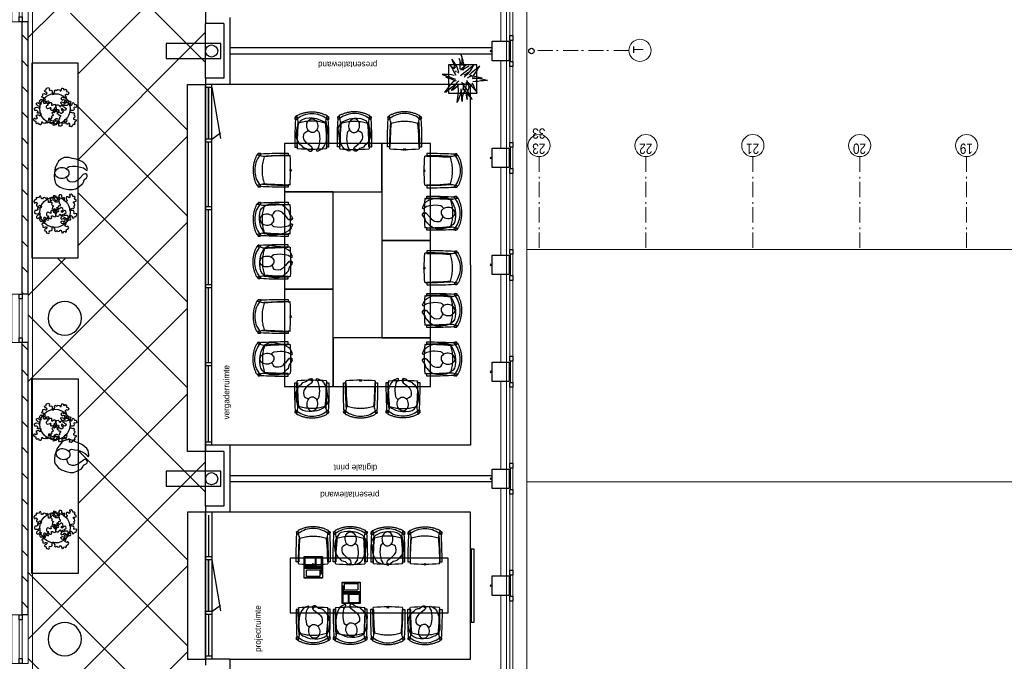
# Model space of a CAD drawing. Header units: millimetres. Extents: x -88840 to 85996, y -16279 to 104709.
# Tile 73 of 184: x 39649 to 55860, y 45390 to 55950. Entities that reach past the tile are written whole.
import ezdxf

# ---------------------------------------------------------------- set-up
doc = ezdxf.new("R2010")
doc.units = ezdxf.units.MM
doc.header["$LTSCALE"] = 400
doc.header["$PDMODE"] = 3
doc.header["$PDSIZE"] = 15
doc.linetypes.add('HIDDEN', pattern=[0.375, 0.25, -0.125])
doc.linetypes.add('STYLE_06', pattern=[1.041641, 0.625, -0.208282, 0.069427, -0.138931])
for name, color, linetype in [('-ve', 2, 'HIDDEN'), ('co1-1-n-1-0-8_ip0', 7, 'Continuous'), ('inlay', 6, 'Continuous'), ('inr', 4, 'Continuous'), ('plant', 114, 'Continuous'), ('plat', 5, 'Continuous'), ('symbol', 1, 'Continuous'), ('timmerwerk-ge', 150, 'Continuous'), ('verlichting', 2, 'Continuous')]:
    doc.layers.add(name, color=color, linetype=linetype)
for name, color, linetype, lineweight in [('Buitenkozijnen', 140, 'Continuous', 15), ('mat-baksteen', 5, 'Continuous', 25), ('mat-beton (ihwg)', 5, 'Continuous', 25), ('mat-kalkzandsteen', 5, 'Continuous', 25), ('None', 7, 'Continuous', 9)]:
    doc.layers.add(name, color=color, linetype=linetype, lineweight=lineweight)
doc.styles.add('Arial Narrow', font='ARIALN.TTF', dxfattribs={"height": 222.25})
doc.styles.add('s100', font='stylu.ttf', dxfattribs={"height": 100})

# ---------------------------------------------------------------- blocks, each defined once
blk = doc.blocks.new('Kolom 280x320')
at = {"layer": 'mat-beton (ihwg)', "lineweight": 25}
blk.add_lwpolyline([(-300, 160), (-20, 160), (-20, -160), (-300, -160)], close=True, dxfattribs=at)
at = {"layer": 'None', "color": 92, "linetype": 'Continuous', "lineweight": 5}
blk.add_point((0, 0), dxfattribs=at)
blk = doc.blocks.new('Kolom O 550')
at = {"layer": 'mat-beton (ihwg)', "lineweight": 25}
blk.add_circle((0, 0), 275, dxfattribs=at)
blk = doc.blocks.new('Gevelpui best 1410 (2D)')
at = {"layer": 'Buitenkozijnen', "lineweight": 15}
for p, q in [((-260, 0), (-260, -1410)), ((-260, 0), (-210, 0)), ((-210, 0), (-210, -1410)), ((-260, -1410), (-210, -1410))]:
    blk.add_line(p, q, dxfattribs=at)
at = {"layer": 'Buitenkozijnen', "color": 92, "lineweight": 25}
for points in [[(-260, 0), (-210, 0), (-210, -80), (-260, -80)], [(-260, -1330), (-210, -1330), (-210, -1410), (-260, -1410)]]:
    blk.add_lwpolyline(points, close=True, dxfattribs=at)
at = {"layer": 'None', "color": 43, "linetype": 'Continuous', "lineweight": 9}
blk.add_line((-410, 15), (-410, -1425), dxfattribs=at)
blk = doc.blocks.new('Gevelpui best 800')
at = {"layer": 'Buitenkozijnen', "color": 43, "linetype": 'Continuous', "lineweight": 9}
blk.add_lwpolyline([(-400, 270), (400, 270), (400, 0), (-400, 0)], close=True, dxfattribs=at)
at = {"layer": 'Buitenkozijnen', "color": 140, "linetype": 'Continuous', "lineweight": 15}
blk.add_lwpolyline([(-400, 150), (400, 150), (400, 100), (-400, 100)], close=True, dxfattribs=at)
at = {"layer": 'Buitenkozijnen', "color": 92, "linetype": 'Continuous', "lineweight": 25}
for points in [[(-400, 150), (-320, 150), (-320, 100), (-400, 100)], [(320, 150), (400, 150), (400, 100), (320, 100)]]:
    blk.add_lwpolyline(points, close=True, dxfattribs=at)
blk = doc.blocks.new('*X941')
at = {"layer": 'None', "lineweight": 9}
for p, q in [((4173, 2900), (4273, 3000)), ((4597, 2900), (4697, 3000)), ((5021, 2900), (5121, 3000)), ((5446, 2900), (5546, 3000)), ((5870, 2900), (5970, 3000)), ((6294, 2900), (6394, 3000)), ((6718, 2900), (6818, 3000)), ((7143, 2900), (7243, 3000)), ((7567, 2900), (7667, 3000)), ((7991, 2900), (8091, 3000)), ((8415, 2900), (8515, 3000))]:
    blk.add_line(p, q, dxfattribs=at)
blk = doc.blocks.new('*X943')
at = {"layer": 'None', "lineweight": 9}
for p, q in [((9341, 2977), (9364, 3000)), ((9688, 2900), (9788, 3000)), ((10112, 2900), (10212, 3000)), ((10537, 2900), (10637, 3000)), ((10961, 2900), (11061, 3000)), ((11385, 2900), (11485, 3000)), ((11810, 2900), (11910, 3000)), ((12234, 2900), (12334, 3000)), ((12658, 2900), (12758, 3000)), ((13082, 2900), (13182, 3000)), ((13507, 2900), (13607, 3000))]:
    blk.add_line(p, q, dxfattribs=at)
blk = doc.blocks.new('boom nieuw 01')
at = {"layer": 'plant', "extrusion": (0, -4.44089e-16, -1)}
for p, q in [((-574, 694), (-627, 737)), ((-627, 737), (-616, 698)), ((-574, 694), (-627, 737)), ((-627, 737), (-616, 698)), ((-616, 698), (-564, 639)), ((-616, 698), (-564, 639)), ((-519, 654), (-574, 694)), ((-519, 654), (-574, 694)), ((-285, 709), (-298, 670)), ((-285, 665), (-285, 709)), ((-257, 677), (-284, 619)), ((-257, 677), (-284, 619)), ((-238, 749), (-257, 677)), ((-238, 749), (-257, 677)), ((-225, 789), (-238, 749)), ((-225, 789), (-238, 749)), ((-225, 745), (-225, 789)), ((-225, 745), (-225, 789)), ((-219, 696), (-225, 745)), ((-219, 696), (-225, 745)), ((-219, 630), (-219, 696)), ((-219, 630), (-219, 696)), ((-831, 440), (-863, 451)), ((-863, 451), (-808, 440)), ((-831, 440), (-863, 451)), ((-863, 451), (-808, 440)), ((-531, 541), (-584, 584)), ((-584, 584), (-573, 545)), ((-531, 541), (-584, 584)), ((-584, 584), (-573, 545)), ((-573, 545), (-520, 486)), ((-573, 545), (-520, 486)), ((-564, 639), (-510, 574)), ((-564, 639), (-510, 574)), ((-476, 501), (-531, 541)), ((-476, 501), (-531, 541)), ((-520, 486), (-467, 421)), ((-520, 486), (-467, 421)), ((-467, 618), (-519, 654)), ((-467, 618), (-519, 654)), ((-510, 574), (-463, 510)), ((-510, 574), (-463, 510)), ((-424, 465), (-476, 501)), ((-424, 465), (-476, 501)), ((-412, 565), (-467, 618)), ((-412, 565), (-467, 618)), ((-463, 510), (-423, 466)), ((-463, 510), (-423, 466)), ((-369, 412), (-424, 465)), ((-369, 412), (-424, 465)), ((-423, 466), (-397, 444)), ((-423, 466), (-397, 444)), ((-369, 511), (-412, 565)), ((-369, 511), (-412, 565)), ((-344, 540), (-368, 472)), ((-316, 598), (-344, 540)), ((-308, 551), (-333, 488)), ((-308, 551), (-333, 488)), ((-298, 670), (-316, 598)), ((-284, 619), (-308, 551)), ((-284, 619), (-308, 551)), ((-279, 616), (-285, 665)), ((-243, 519), (-227, 576)), ((-243, 519), (-227, 576)), ((-187, 511), (-234, 479)), ((-187, 511), (-234, 479)), ((-227, 576), (-219, 630)), ((-227, 576), (-219, 630)), ((-119, 548), (-187, 511)), ((-167, 460), (-136, 488)), ((-167, 460), (-136, 488)), ((-55, 579), (-119, 548)), ((-55, 579), (-119, 548)), ((-101, 524), (-55, 560)), ((-101, 524), (-55, 560)), ((-95, 500), (-50, 537)), ((-78, 443), (-25, 464)), ((-78, 443), (-25, 464)), ((-4, 517), (-70, 496)), ((-4, 517), (-70, 496)), ((9, 617), (-55, 579)), ((9, 617), (-55, 579)), ((-55, 560), (-36, 579)), ((-55, 560), (-36, 579)), ((-36, 579), (9, 617)), ((-36, 579), (9, 617)), ((-25, 464), (20, 490)), ((-25, 464), (20, 490)), ((73, 551), (-4, 517)), ((73, 551), (-4, 517)), ((20, 490), (61, 517)), ((20, 490), (61, 517)), ((61, 517), (92, 539)), ((61, 517), (92, 539)), ((126, 569), (73, 551)), ((126, 569), (73, 551)), ((92, 539), (126, 569)), ((92, 539), (126, 569)), ((-838, 331), (-790, 339)), ((-838, 331), (-790, 339)), ((-787, 335), (-838, 331)), ((-787, 335), (-838, 331)), ((-793, 417), (-831, 440)), ((-793, 417), (-831, 440)), ((-808, 440), (-733, 432)), ((-808, 440), (-733, 432)), ((-794, 221), (-746, 230)), ((-794, 221), (-746, 230)), ((-743, 226), (-794, 221)), ((-743, 226), (-794, 221)), ((-751, 400), (-793, 417)), ((-751, 400), (-793, 417)), ((-790, 339), (-724, 343)), ((-790, 339), (-724, 343)), ((-737, 335), (-787, 335)), ((-737, 335), (-787, 335)), ((-690, 378), (-751, 400)), ((-690, 378), (-751, 400)), ((-746, 230), (-680, 234)), ((-746, 230), (-680, 234)), ((-694, 225), (-743, 226)), ((-694, 225), (-743, 226)), ((-691, 320), (-737, 335)), ((-733, 432), (-646, 419)), ((-733, 432), (-646, 419)), ((-724, 343), (-665, 349)), ((-724, 343), (-665, 349)), ((-647, 211), (-694, 225)), ((-647, 211), (-694, 225)), ((-636, 315), (-691, 320)), ((-636, 315), (-691, 320)), ((-601, 365), (-690, 378)), ((-601, 365), (-690, 378)), ((-648, 228), (-686, 193)), ((-648, 228), (-686, 193)), ((-642, 298), (-680, 321)), ((-642, 298), (-680, 321)), ((-680, 234), (-621, 240)), ((-680, 234), (-621, 240)), ((-665, 349), (-613, 352)), ((-665, 349), (-613, 352)), ((-604, 263), (-648, 228)), ((-604, 263), (-648, 228)), ((-646, 419), (-567, 415)), ((-646, 419), (-567, 415)), ((-601, 281), (-642, 298)), ((-601, 281), (-642, 298)), ((-613, 352), (-578, 349)), ((-613, 352), (-578, 349)), ((-553, 314), (-604, 263)), ((-553, 314), (-604, 263)), ((-547, 362), (-601, 365)), ((-547, 362), (-601, 365)), ((-540, 259), (-601, 281)), ((-540, 259), (-601, 281)), ((-583, 313), (-496, 300)), ((-583, 313), (-496, 300)), ((-568, 225), (-511, 263)), ((-568, 225), (-511, 263)), ((-567, 415), (-510, 423)), ((-567, 415), (-510, 423)), ((-451, 246), (-540, 259)), ((-451, 246), (-540, 259)), ((-511, 263), (-472, 292)), ((-511, 263), (-472, 292)), ((-510, 423), (-451, 434)), ((-510, 423), (-451, 434)), ((-496, 300), (-417, 296)), ((-496, 300), (-417, 296)), ((-472, 292), (-455, 309)), ((-472, 292), (-455, 309)), ((-397, 243), (-451, 246)), ((-397, 243), (-451, 246)), ((-398, 347), (-436, 328)), ((-398, 347), (-436, 328)), ((-369, 232), (-403, 195)), ((-369, 232), (-403, 195)), ((-354, 238), (-392, 219)), ((-354, 238), (-392, 219)), ((-281, 288), (-232, 238)), ((-281, 288), (-232, 238)), ((-231, 344), (-254, 371)), ((-231, 344), (-254, 371)), ((-194, 216), (-242, 260)), ((-194, 216), (-242, 260)), ((-233, 285), (-204, 233)), ((-233, 285), (-204, 233)), ((-232, 238), (-199, 194)), ((-232, 238), (-199, 194)), ((-192, 292), (-231, 344)), ((-192, 292), (-231, 344)), ((-204, 233), (-174, 186)), ((-204, 233), (-174, 186)), ((-195, 409), (-161, 444)), ((-151, 244), (-192, 292)), ((-151, 244), (-192, 292)), ((-170, 410), (-128, 424)), ((-170, 410), (-128, 424)), ((-33, 98), (-151, 244)), ((-33, 98), (-151, 244)), ((-128, 424), (-78, 443)), ((-128, 424), (-78, 443)), ((-127, 307), (-59, 290)), ((-127, 307), (-59, 290)), ((-105, 362), (-122, 364)), ((-105, 362), (-122, 364)), ((-113, 330), (-85, 277)), ((-113, 330), (-85, 277)), ((-83, 336), (-105, 362)), ((-83, 336), (-105, 362)), ((-15, 385), (-100, 387)), ((-15, 385), (-100, 387)), ((-85, 277), (-56, 224)), ((-85, 277), (-56, 224)), ((-43, 284), (-83, 336)), ((-43, 284), (-83, 336)), ((-59, 290), (16, 294)), ((-59, 290), (16, 294)), ((-3, 235), (-43, 284)), ((-3, 235), (-43, 284)), ((69, 341), (-16, 343)), ((69, 341), (-16, 343)), ((71, 388), (-15, 385)), ((71, 388), (-15, 385)), ((-5, 354), (51, 371)), ((-5, 354), (51, 371)), ((16, 294), (79, 310)), ((16, 294), (79, 310)), ((51, 371), (104, 389)), ((51, 371), (104, 389)), ((154, 344), (69, 341)), ((154, 344), (69, 341)), ((140, 402), (71, 388)), ((140, 402), (71, 388)), ((79, 310), (135, 327)), ((79, 310), (135, 327)), ((104, 389), (140, 402)), ((104, 389), (140, 402)), ((135, 327), (188, 345)), ((135, 327), (188, 345)), ((224, 359), (154, 344)), ((224, 359), (154, 344)), ((188, 345), (224, 359)), ((188, 345), (224, 359)), ((-748, 141), (-796, 107)), ((-748, 141), (-796, 107)), ((-796, 107), (-737, 139)), ((-796, 107), (-737, 139)), ((-722, 163), (-748, 141)), ((-722, 163), (-748, 141)), ((-737, 139), (-688, 167)), ((-737, 139), (-688, 167)), ((-686, 193), (-722, 163)), ((-686, 193), (-722, 163)), ((-688, 167), (-620, 196)), ((-688, 167), (-620, 196)), ((-592, 206), (-647, 211)), ((-592, 206), (-647, 211)), ((-597, 22), (-646, -12)), ((-597, 22), (-646, -12)), ((-646, -12), (-586, 20)), ((-646, -12), (-586, 20)), ((-620, 196), (-568, 225)), ((-620, 196), (-568, 225)), ((-572, 44), (-597, 22)), ((-572, 44), (-597, 22)), ((-549, 186), (-592, 206)), ((-549, 186), (-592, 206)), ((-586, 20), (-537, 48)), ((-586, 20), (-537, 48)), ((-535, 74), (-572, 44)), ((-535, 74), (-572, 44)), ((-496, 183), (-549, 186)), ((-496, 183), (-549, 186)), ((-537, 48), (-469, 77)), ((-537, 48), (-469, 77)), ((-497, 109), (-535, 74)), ((-497, 109), (-535, 74)), ((-454, 144), (-497, 109)), ((-454, 144), (-497, 109)), ((-392, 219), (-496, 183)), ((-392, 219), (-496, 183)), ((-469, 77), (-417, 106)), ((-469, 77), (-417, 106)), ((-403, 195), (-454, 144)), ((-403, 195), (-454, 144)), ((-380, 87), (-378, 37)), ((-380, 87), (-378, 37)), ((-378, 37), (-372, -25)), ((-378, 37), (-372, -25)), ((-317, 95), (-308, 24)), ((-317, 95), (-308, 24)), ((-317, -32), (-303, 34)), ((-317, -32), (-303, 34)), ((-308, 24), (-304, -32)), ((-308, 24), (-304, -32)), ((-303, 34), (-304, 107)), ((-303, 34), (-304, 107)), ((-297, 215), (-269, 162)), ((-297, 215), (-269, 162)), ((-293, -58), (-278, 12)), ((-293, -58), (-278, 12)), ((-278, 12), (-263, 89)), ((-278, 12), (-263, 89)), ((-269, 162), (-239, 109)), ((-269, 162), (-239, 109)), ((-267, 114), (-235, 70)), ((-267, 114), (-235, 70)), ((-263, 89), (-248, 155)), ((-263, 89), (-248, 155)), ((-235, 70), (-173, 19)), ((-235, 70), (-173, 19)), ((-186, 120), (-227, 169)), ((-186, 120), (-227, 169)), ((-199, 194), (-138, 143)), ((-199, 194), (-138, 143)), ((-174, 186), (-194, 216)), ((-174, 186), (-194, 216)), ((-69, -25), (-186, 120)), ((-69, -25), (-186, 120)), ((-173, 19), (-128, -8)), ((-173, 19), (-128, -8)), ((-138, 143), (-93, 116)), ((-138, 143), (-93, 116)), ((-93, 116), (-36, 86)), ((-93, 116), (-36, 86)), ((-56, 224), (-25, 178)), ((-56, 224), (-25, 178)), ((-25, 178), (-46, 207)), ((-25, 178), (-46, 207)), ((-36, 86), (2, 56)), ((-36, 86), (2, 56)), ((2, 56), (-33, 98)), ((2, 56), (-33, 98)), ((-372, -25), (-363, -96)), ((-372, -25), (-363, -96)), ((-363, -96), (-359, -152)), ((-363, -96), (-359, -152)), ((-359, -152), (-354, -201)), ((-359, -152), (-354, -201)), ((-358, -244), (-348, -178)), ((-358, -244), (-348, -178)), ((-354, -201), (-358, -244)), ((-354, -201), (-358, -244)), ((-348, -178), (-333, -108)), ((-348, -178), (-333, -108)), ((-333, -108), (-317, -32)), ((-333, -108), (-317, -32)), ((-304, -32), (-299, -81)), ((-304, -32), (-299, -81)), ((-303, -124), (-293, -58)), ((-303, -124), (-293, -58)), ((-299, -81), (-303, -124)), ((-299, -81), (-303, -124)), ((-128, -8), (-72, -38)), ((-128, -8), (-72, -38)), ((-72, -38), (-33, -68)), ((-72, -38), (-33, -68)), ((-33, -68), (-69, -25)), ((-33, -68), (-69, -25))]:
    blk.add_line(p, q, dxfattribs=at)
at = {"layer": 'timmerwerk-ge', "linetype": 'Continuous', "extrusion": (0, -4.44089e-16, -1)}
for p, q in [((0, 647), (-647, 647)), ((-647, 647), (-647, 0)), ((0, 0), (0, 647)), ((-647, 0), (0, 0))]:
    blk.add_line(p, q, dxfattribs=at)
blk = doc.blocks.new('SYMB-PS01_B2')
blk.add_lwpolyline([(59, 67), (70, 78), (86, 97), (96, 116), (98, 170), (99, 217), (92, 251), (81, 303), (67, 349), (45, 376), (34, 388), (27, 400), (26, 410), (36, 414), (52, 410), (91, 400), (122, 385), (148, 360), (173, 323), (197, 279), (212, 232), (226, 169), (242, 111), (247, 76), (244, 36), (229, 2), (211, -32), (190, -56), (158, -74), (117, -98), (79, -116), (3, -132), (-47, -138), (-107, -136), (-154, -127), (-189, -110), (-215, -78), (-241, -46), (-264, 7), (-282, 88), (-285, 159), (-274, 212), (-246, 263), (-209, 308), (-193, 329), (-157, 347), (-131, 355), (-98, 391), (-80, 403), (-61, 408), (-47, 402), (-35, 389), (-34, 373), (-37, 352), (-46, 340), (-99, 287), (-128, 256), (-144, 235), (-162, 201), (-165, 167), (-158, 117), (-147, 99), (-118, 82), (-93, 74), (-75, 68)])
blk.add_lwpolyline([(-98, -12, 0.078796), (-90, -57, 0.088041), (-69, -93, 0.105312), (-38, -117, 0.121926), (-4, -125, 0.121926), (29, -115, 0.105312), (58, -89, 0.088041), (77, -52, 0.078796), (83, -7, 0.078796), (74, 38, 0.088041), (54, 74, 0.105312), (23, 98, 0.121926), (-11, 105, 0.121926), (-44, 96, 0.105312), (-74, 70, 0.088041), (-92, 33, 0.078796)], format="xyb", close=True)
blk = doc.blocks.new('deur 10')
at = {"layer": 'plat'}
for p, q in [((-475, -50), (-475, 50)), ((-425, -50), (-425, 50)), ((425, 0), (-425, 0)), ((-425, 0), (425, 0)), ((425, 0), (-425, 0)), ((425, 0), (-425, 0)), ((425, -50), (425, 50)), ((475, -50), (475, 50)), ((-425, -50), (-320, -197)), ((425, -50), (-414, -194))]:
    blk.add_line(p, q, dxfattribs=at)
blk = doc.blocks.new('lantarenpaal')
at = {"layer": 'verlichting'}
blk.add_lwpolyline([(125, -150), (125, 750), (-125, 750), (-125, -150)], close=True, dxfattribs=at)
blk.add_circle((0, 0), 100, dxfattribs=at)
blk = doc.blocks.new('SYMB-BM02_B2')
at = {"layer": 'plant'}
blk.add_lwpolyline([(98, 356), (66, 371), (46, 367), (23, 344), (26, 317), (5, 314), (-27, 337), (-68, 353), (-84, 340), (-93, 315), (-77, 290), (-84, 262), (-106, 274), (-134, 301), (-166, 298), (-190, 273), (-184, 246), (-181, 209), (-209, 214), (-256, 237), (-302, 241), (-315, 221), (-325, 198), (-329, 157), (-315, 134), (-286, 119), (-263, 95), (-270, 73), (-298, 80), (-306, 68), (-307, 29), (-341, 38), (-375, 66), (-406, 70), (-427, 48), (-413, 13), (-402, -28), (-381, -27), (-361, -62), (-377, -76), (-407, -84), (-423, -126), (-448, -119), (-475, -126), (-482, -158), (-448, -194), (-447, -249), (-411, -258), (-363, -237), (-327, -242), (-307, -272), (-338, -303), (-366, -308), (-398, -333), (-381, -365), (-338, -377), (-336, -406), (-332, -436), (-252, -458), (-234, -418), (-243, -383), (-220, -358), (-184, -372), (-140, -344), (-141, -283), (-132, -230), (-84, -233), (-86, -271), (-59, -312), (-68, -354), (-36, -386), (7, -361), (39, -388), (98, -377), (116, -344), (153, -351), (160, -393), (171, -436), (193, -440), (228, -426), (230, -390), (275, -385), (300, -408), (328, -386), (326, -329), (369, -315), (403, -276), (387, -222), (366, -221), (339, -240), (312, -226), (275, -205), (309, -165), (312, -121), (278, -112), (241, -110), (205, -137), (171, -126), (146, -92), (166, -59), (184, -44), (228, -57), (285, -55), (282, -25), (255, -2), (285, 14), (305, 34), (353, 32), (371, 38), (382, 84), (382, 111), (350, 130), (317, 139), (248, 136), (232, 114), (194, 121), (209, 166), (266, 187), (314, 230), (310, 274), (271, 296), (232, 280), (187, 233), (150, 251), (176, 290), (219, 319), (203, 365), (155, 404), (121, 376), (98, 356)], dxfattribs=at)
blk = doc.blocks.new('co1-1-n-1-0-8_b2')
at = {"linetype": 'Continuous'}
for p, q in [((-241, -40), (-241, -12)), ((241, -12), (241, -40)), ((-241, -513), (-225, -438)), ((-225, -438), (-224, -432)), ((224, -432), (225, -438)), ((225, -438), (241, -513)), ((-276, -536), (-277, -515)), ((-271, -489), (-271, -489)), ((-250, -554), (-241, -513)), ((241, -513), (250, -554)), ((249, -542), (249, -542)), ((271, -489), (271, -489)), ((276, -536), (277, -515))]:
    blk.add_line(p, q, dxfattribs=at)
at = {"linetype": 'Continuous', "flags": 128}
for points in [[(-271, -489), (-273, -444), (-275, -398), (-277, -352), (-278, -306), (-279, -260), (-280, -213), (-281, -167), (-281, -121), (-281, -74), (-281, -42, -0.413754), (-279, -40), (-241, -40, -0.411281), (-239, -42), (-238, -118), (-236, -181), (-234, -244), (-230, -307), (-226, -368), (-221, -429)], [(221, -429), (224, -387), (229, -324), (233, -261), (236, -198), (237, -135), (239, -42, -0.410009), (241, -40), (279, -40, -0.413754), (281, -42), (281, -74), (281, -121), (281, -167), (280, -213), (279, -260), (278, -306), (277, -352), (275, -398), (273, -444), (271, -489)]]:
    blk.add_lwpolyline(points, format="xyb", dxfattribs=at)
for points in [[(-231, -465), (-233, -434), (-236, -396), (-238, -357), (-240, -319), (-242, -285), (-243, -250), (-244, -216), (-245, -181), (-245, -147), (-246, -112), (-246, -77), (-246, -42)], [(231, -465), (233, -434), (236, -396), (238, -357), (240, -319), (242, -285), (243, -250), (244, -216), (245, -181), (245, -147), (246, -112), (246, -77), (246, -42)], [(0, -465), (-18, -465), (-36, -465), (-59, -463), (-82, -461), (-106, -458), (-129, -454), (-152, -450), (-175, -444), (-198, -438), (-221, -431)], [(221, -431), (198, -438), (175, -444), (152, -450), (129, -454), (106, -458), (83, -461), (60, -463), (36, -465), (18, -465), (0, -465)], [(-271, -488), (-272, -491), (-273, -496), (-274, -500), (-274, -501), (-274, -503), (-275, -504), (-275, -505), (-275, -507), (-276, -510), (-276, -512), (-277, -514)], [(-277, -514), (-277, -514), (-277, -515)], [(-252, -543), (-266, -540), (-275, -538)], [(-269, -491), (-263, -494), (-247, -499), (-238, -501)], [(-249, -557), (-242, -561), (-231, -566), (-221, -571), (-210, -576), (-198, -581), (-186, -585), (-173, -590), (-161, -594), (-149, -598), (-136, -601), (-123, -604), (-111, -607), (-98, -610), (-85, -612), (-73, -614), (-60, -615), (-47, -617), (-34, -618), (-23, -618), (-11, -619), (0, -619)], [(0, -619), (8, -619), (20, -618), (31, -618), (43, -617), (56, -616), (69, -614), (82, -612), (94, -610), (107, -608), (120, -605), (132, -602), (145, -599), (157, -595), (170, -591), (182, -587), (194, -582), (206, -577), (218, -572), (228, -567), (239, -562), (249, -557)], [(238, -501), (241, -500), (255, -496), (269, -492), (269, -491)], [(252, -543), (266, -540), (275, -538)], [(277, -514), (276, -512), (276, -509), (275, -507), (275, -505), (274, -504), (274, -502), (274, -501), (273, -497), (272, -494), (271, -488)], [(277, -514), (277, -514), (277, -515)]]:
    blk.add_lwpolyline(points, dxfattribs=at)
blk.add_arc((0, -2996), 2996, 85.4335, 94.5665)
at = {"linetype": 'Continuous'}
for centre, radius, start, end in [((-238, -12), 2.5, 94.5665, 179.4807), ((238, -12), 2.5, 0.5193, 85.4335), ((-274, -536), 2.02, 180.4977, 256.3076), ((-269, -489), 2.5, 182.8058, 251.2127), ((-251, -541), 2.06, 259.0773, 349.1575), ((-248, -555), 2.5, 167.791, 242.1608), ((0, -201), 391, 232.6355, 269.9709), ((0, -201), 391, 270.0307, 307.3629), ((251, -541), 2.06, 190.8425, 280.9227), ((248, -555), 2.5, 297.8392, 12.209), ((269, -489), 2.5, 288.7873, 357.1942), ((274, -536), 2.02, 283.6924, 359.5023)]:
    blk.add_arc(centre, radius, start, end, dxfattribs=at)
for points, knots in [([(-265, -493), (-265, -494), (-266, -495), (-266, -498), (-266, -499), (-267, -501), (-267, -503), (-268, -506), (-269, -508), (-269, -512), (-270, -514), (-271, -518), (-272, -520), (-272, -524), (-273, -526), (-274, -529), (-274, -530), (-275, -533), (-275, -535), (-275, -536)], [0, 0, 0, 0, 0.1046264, 0.1046264, 0.2041971, 0.2041971, 0.3037678, 0.3037678, 0.4397222, 0.4397222, 0.5756766, 0.5756766, 0.7177927, 0.7177927, 0.8100398, 0.8100398, 0.902287, 0.902287, 0.9702722, 0.9702722, 0.9702722, 0.9702722]), ([(-240, -501), (-240, -501), (-241, -504), (-242, -510), (-244, -519), (-247, -530), (-248, -537), (-249, -541)], [0, 0, 0, 0, 0.035243, 0.2774915, 0.5197864, 0.7622544, 1, 1, 1, 1]), ([(240, -501), (240, -501), (241, -504), (242, -510), (244, -519), (247, -530), (248, -537), (249, -541)], [0, 0, 0, 0, 0.034208, 0.276552, 0.518943, 0.761507, 1, 1, 1, 1]), ([(265, -493), (265, -494), (266, -495), (266, -498), (266, -499), (267, -501), (267, -503), (268, -506), (269, -508), (269, -512), (270, -514), (271, -518), (272, -520), (272, -524), (273, -526), (274, -529), (274, -530), (275, -533), (275, -535), (275, -536)], [0, 0, 0, 0, 0.1047297, 0.1047297, 0.2042741, 0.2042741, 0.3038185, 0.3038185, 0.4398435, 0.4398435, 0.5758684, 0.5758684, 0.7177557, 0.7177557, 0.8100315, 0.8100315, 0.9023074, 0.9023074, 0.9702936, 0.9702936, 0.9702936, 0.9702936])]:
    blk.add_open_spline(points, degree=3, knots=knots, dxfattribs=at)
at = {"layer": 'co1-1-n-1-0-8_ip0'}
blk.add_point((0, 0), dxfattribs=at)
blk = doc.blocks.new('symb-LPTP_b2')
for p, q in [((150, 0), (-150, 0)), ((-150, 0), (-150, -155)), ((150, -155), (150, 0)), ((150, -5), (-150, -5)), ((150, -155), (-150, -155)), ((150, -160), (-150, -160)), ((-150, -160), (-150, -355)), ((-110, -25), (-110, -129)), ((110, -25), (-110, -25)), ((110, -129), (-110, -129)), ((110, -129), (110, -25)), ((150, -355), (150, -160)), ((-150, -355), (150, -355))]:
    blk.add_line(p, q)
for points in [[(-130, -158, 10, 10, 0), (-111, -158, 10, 10, 0)], [(130, -158, 10, 10, 0), (111, -158, 10, 10, 0)]]:
    blk.add_lwpolyline(points, format="xyseb")
for points in [[(126, -70), (134, -70), (134, -92), (126, -92)], [(128, -72), (132, -72), (132, -90), (128, -90)], [(-135, -175), (135, -175), (135, -189), (-135, -189)], [(32, -199), (-135, -199), (-135, -340), (32, -340)], [(42, -199), (135, -199), (135, -340), (42, -340)]]:
    blk.add_lwpolyline(points, close=True)
for radius in [12.6, 7.57]:
    blk.add_circle((130, -124), radius)

msp = doc.modelspace()

# ---------------------------------------------------------------- linework, layer by layer
at = {"linetype": 'Continuous', "lineweight": 0}
msp.add_lwpolyline([(47665.97997, 41168.05698), (47665.97997, 63283.22932), (39857.49726, 63283.22932), (39857.49726, 41168.05698)], close=True, dxfattribs=at)
at = {"layer": 'Buitenkozijnen', "color": 43, "linetype": 'Continuous', "lineweight": 9, "flags": 128}
msp.add_lwpolyline([(47770.32504, 63565.04674), (48000.32504, 63565.04674), (48000.32504, 41530.04674), (47980.2844, 41530.04674)], dxfattribs=at)
at = {"layer": 'Buitenkozijnen', "lineweight": 15}
for points in [[(47770.32504, 55610.04674), (47730.2844, 55610.04674), (47730.2844, 55260.04674), (47770.32504, 55260.04674)], [(47770.32504, 53850.04674), (47730.2844, 53850.04674), (47730.2844, 53500.04674), (47770.32504, 53500.04674)], [(47770.32504, 52090.04674), (47730.2844, 52090.04674), (47730.2844, 51740.04674), (47770.32504, 51740.04674)], [(47770.32504, 50330.04674), (47730.2844, 50330.04674), (47730.2844, 49980.04674), (47770.32504, 49980.04674)], [(47770.32504, 48570.04674), (47730.2844, 48570.04674), (47730.2844, 48220.04674), (47770.32504, 48220.04674)], [(47770.32504, 46810.04674), (47730.2844, 46810.04674), (47730.2844, 46460.04674), (47770.32504, 46460.04674)]]:
    msp.add_lwpolyline(points, close=True, dxfattribs=at)
at = {"layer": 'inlay'}
for p, q in [((42710.2844, 55245.14347), (40190.2844, 57765.14347)), ((40610.06078, 55060.3485), (42410.2844, 56860.57212)), ((39790.2844, 55654.78569), (40228.3091, 56092.81038)), ((42410.2844, 54130.9299), (40484.51812, 56056.69619)), ((42710.2844, 54985.04674), (42710.2844, 55885.04674)), ((40610.06078, 53646.13494), (42710.2844, 55746.35856)), ((47070.32504, 54885.04674), (43110.2844, 54885.04674)), ((47070.32504, 51915.04674), (47070.32504, 54885.04674)), ((42410.2844, 52716.71634), (40610.06078, 54516.93997)), ((40610.06078, 52231.92137), (42410.2844, 54032.145)), ((42410.2844, 51302.50278), (40610.06078, 53102.72641)), ((39790.2844, 49997.93144), (42410.2844, 52617.93144)), ((39790.2844, 51412.145), (40410.74441, 52032.60501)), ((42410.2844, 49888.28922), (40265.96862, 52032.60501)), ((47070.32504, 51915.04674), (47070.32504, 48945.04674)), ((42710.2844, 48174.07566), (39790.2844, 51094.07566)), ((40610.06078, 49403.49425), (42410.2844, 51203.71787)), ((40610.06078, 47989.28069), (42410.2844, 49789.50431)), ((42410.2844, 47059.86209), (40610.06078, 48860.08572)), ((42710.2844, 47945.04674), (42710.2844, 48845.04674)), ((47070.32504, 48945.04674), (43110.2844, 48945.04674)), ((39790.2844, 45755.29075), (42710.2844, 48675.29075)), ((42710.2844, 47845.04674), (42410.2844, 47845.04674)), ((47070.32504, 47845.04674), (43110.2844, 47845.04674)), ((47070.32504, 47845.04674), (43110.2844, 47845.04674)), ((47070.32504, 45425.04674), (47070.32504, 47845.04674)), ((42410.2844, 45645.64853), (40610.06078, 47445.87216)), ((42410.2844, 44231.43497), (39790.2844, 46851.43497)), ((40390.2844, 44941.07719), (42410.2844, 46961.07719)), ((40209.30258, 45018.20323), (39790.2844, 45437.22141)), ((40390.2844, 43526.86362), (42410.2844, 45546.86362)), ((43110.2844, 45425.04674), (47070.32504, 45425.04674))]:
    msp.add_line(p, q, dxfattribs=at)
for points in [[(42410.2844, 48845.04674), (42410.2844, 54885.04674), (42710.2844, 54885.04674), (42710.2844, 48845.04674)], [(42710.2844, 45425.04674), (42710.2844, 47845.04674), (42410.2844, 47845.04674), (42410.2844, 45425.04674)]]:
    msp.add_lwpolyline(points, close=True, dxfattribs=at)
at = {"layer": 'inr'}
for points in [[(47130.2844, 46035.04674), (47130.2844, 47235.04674), (47080.2844, 47235.04674), (47080.2844, 46035.04674)], [(46701.49809, 47085.04674), (44101.49809, 47085.04674), (44101.49809, 46185.04674), (46701.49809, 46185.04674)], [(46701.49809, 47085.04674), (44101.49809, 47085.04674), (44101.49809, 46185.04674), (46701.49809, 46185.04674)]]:
    msp.add_lwpolyline(points, close=True, dxfattribs=at)
at = {"layer": 'mat-kalkzandsteen', "lineweight": 25}
for p, q in [((39790.2844, 55915.04674), (39690.2844, 55915.04674)), ((39690.2844, 51435.04674), (39690.2844, 55915.04674)), ((39790.2844, 51435.04674), (39790.2844, 55915.04674)), ((39790.2844, 51435.04674), (39690.2844, 51435.04674)), ((39790.2844, 50635.04674), (39690.2844, 50635.04674)), ((39690.2844, 46155.04674), (39690.2844, 50635.04674)), ((39790.2844, 46155.04674), (39790.2844, 50635.04674)), ((39790.2844, 46155.04674), (39690.2844, 46155.04674))]:
    msp.add_line(p, q, dxfattribs=at)
at = {"layer": 'None', "color": 7, "linetype": 'STYLE_06', "lineweight": 9}
for p, q in [((49679.32455, 55445.04674), (48179.32455, 55445.04674)), ((48200.2844, 53696.24012), (48200.2844, 52196.24012)), ((48200.2844, 53696.24012), (48200.2844, 52196.24012)), ((49960.2844, 53696.24012), (49960.2844, 52196.24012)), ((51720.2844, 53696.24012), (51720.2844, 52196.24012)), ((53480.2844, 53696.24012), (53480.2844, 52196.24012)), ((55240.2844, 53696.24012), (55240.2844, 52196.24012))]:
    msp.add_line(p, q, dxfattribs=at)
at = {"layer": 'None', "color": 43, "linetype": 'Continuous', "lineweight": 9}
msp.add_lwpolyline([(48000.32504, 48345.04674), (48000.32504, 52169.02801), (64260.2844, 52169.02801), (64260.2844, 48345.04674)], close=True, dxfattribs=at)
for centre in [(49861.93097, 55445.04674), (48200.2844, 53878.84654), (48200.2844, 53878.84654), (49960.2844, 53878.84654), (51720.2844, 53878.84654), (53480.2844, 53878.84654), (55240.2844, 53878.84654)]:
    msp.add_circle(centre, 182.60642, dxfattribs=at)
at = {"layer": 'None', "color": 92, "linetype": 'Continuous', "lineweight": 25}
msp.add_circle((48075.2844, 55435.04674), 45, dxfattribs=at)
at = {"layer": 'plat'}
for p, q in [((42710.2844, 59275.04674), (42710.2844, 55885.04674)), ((43110.2844, 55985.04674), (43110.2844, 54885.04674)), ((43010.2844, 55885.04674), (42710.2844, 55885.04674)), ((43010.2844, 55885.04674), (43010.2844, 54985.04674)), ((43110.2844, 55588.54674), (43110.2844, 55088.54674)), ((47430.2844, 55485.04674), (43110.2844, 55485.04674)), ((47430.2844, 55385.04674), (43110.2844, 55385.04674)), ((43010.2844, 54985.04674), (42710.2844, 54985.04674)), ((42710.2844, 54985.04674), (42710.2844, 54885.04674)), ((43110.2844, 54885.04674), (42710.2844, 54885.04674)), ((42710.2844, 48845.04674), (42710.2844, 54885.04674)), ((42810.2844, 48945.04674), (42810.2844, 54885.04674)), ((42760.2844, 52877.67174), (42760.2844, 53935.04674)), ((42710.2844, 52877.67174), (42810.2844, 52877.67174)), ((42710.2844, 52827.67174), (42810.2844, 52827.67174)), ((42760.2844, 51591.79674), (42760.2844, 52827.67174)), ((42710.2844, 51591.79674), (42810.2844, 51591.79674)), ((42710.2844, 51541.79674), (42810.2844, 51541.79674)), ((42760.2844, 50305.92174), (42760.2844, 51541.79674)), ((42710.2844, 50305.92174), (42810.2844, 50305.92174)), ((42710.2844, 50255.92174), (42810.2844, 50255.92174)), ((42760.2844, 48995.04674), (42760.2844, 50255.92174)), ((42810.2844, 48995.04674), (42710.2844, 48995.04674)), ((43110.2844, 48945.04674), (42710.2844, 48945.04674)), ((43110.2844, 48945.04674), (42710.2844, 48945.04674)), ((43010.2844, 48845.04674), (42710.2844, 48845.04674)), ((43010.2844, 48845.04674), (42710.2844, 48845.04674)), ((43010.2844, 48845.04674), (43010.2844, 47945.04674)), ((43010.2844, 48845.04674), (43010.2844, 48481.30132)), ((43110.2844, 48945.04674), (43110.2844, 48445.04674)), ((43110.2844, 48945.04674), (43110.2844, 48481.30132)), ((43110.2844, 48945.04674), (43110.2844, 47845.04674)), ((47430.2844, 48445.04674), (43110.2844, 48445.04674)), ((47430.2844, 48345.04674), (43110.2844, 48345.04674)), ((43010.2844, 47945.04674), (42710.2844, 47945.04674)), ((42710.2844, 47945.04674), (42710.2844, 45325.04674)), ((43110.2844, 47845.04674), (42710.2844, 47845.04674)), ((42810.2844, 47845.04674), (42810.2844, 45425.04674)), ((42760.2844, 47795.04674), (42760.2844, 47110.04674)), ((42760.2844, 46160.04674), (42760.2844, 45475.04674)), ((42810.2844, 45475.04674), (42710.2844, 45475.04674)), ((43110.2844, 45425.04674), (42710.2844, 45425.04674)), ((43110.2844, 45425.04674), (43110.2844, 44325.04674))]:
    msp.add_line(p, q, dxfattribs=at)
at = {"layer": 'timmerwerk-ge'}
for points in [[(40610.06078, 52032.60501), (40610.06078, 55232.60501), (39850.06078, 55232.60501), (39850.06078, 52032.60501)], [(44010.2844, 53115.04674), (45610.2844, 53115.04674), (45610.2844, 53915.04674), (44010.2844, 53915.04674)], [(45610.2844, 53915.04674), (45610.2844, 52315.04674), (46410.2844, 52315.04674), (46410.2844, 53915.04674)], [(44810.2844, 51515.04674), (44810.2844, 53115.04674), (44010.2844, 53115.04674), (44010.2844, 51515.04674)], [(45610.2844, 52315.04674), (45610.2844, 50715.04674), (46410.2844, 50715.04674), (46410.2844, 52315.04674)], [(44810.2844, 49915.04674), (44810.2844, 51515.04674), (44010.2844, 51515.04674), (44010.2844, 49915.04674)], [(46410.2844, 50715.04674), (44810.2844, 50715.04674), (44810.2844, 49915.04674), (46410.2844, 49915.04674)], [(40610.06078, 50037.48848), (40610.06078, 46837.48848), (39850.06078, 46837.48848), (39850.06078, 50037.48848)]]:
    msp.add_lwpolyline(points, close=True, dxfattribs=at)
for centre in [(40230.06078, 54482.60501), (40230.06078, 52782.60501), (40230.06078, 49287.48848), (40230.06078, 47587.48848)]:
    msp.add_circle(centre, 250, dxfattribs=at)

# ---------------------------------------------------------------- block references
at = {"layer": '-ve', "xscale": 0.72, "yscale": 0.72, "zscale": 0.72, "rotation": 90}
msp.add_blockref('boom nieuw 01', (47174.39384, 55208.32312), dxfattribs=at)
at = {"layer": 'Buitenkozijnen', "color": 7}
for p in [(47980.2844, 57020.04674), (47980.2844, 55260.04674), (47980.2844, 53500.04674), (47980.2844, 51740.04674), (47980.2844, 49980.04674), (47980.2844, 48220.04674), (47980.2844, 46460.04674)]:
    msp.add_blockref('Gevelpui best 1410 (2D)', p, dxfattribs=at)
at = {"layer": 'Buitenkozijnen', "color": 7, "rotation": 90}
for p in [(39790.2844, 56315.04674), (39790.2844, 51035.04674), (39790.2844, 45755.04674)]:
    msp.add_blockref('Gevelpui best 800', p, dxfattribs=at)
at = {"layer": 'inlay', "rotation": 90}
for name, p in [('lantarenpaal', (42808.64447, 55435.04674)), ('deur 10', (42760.2844, 54410.04674)), ('lantarenpaal', (42808.64447, 48395.04674)), ('deur 10', (42760.2844, 46635.04674))]:
    msp.add_blockref(name, p, dxfattribs=at)
at = {"layer": 'inr', "xscale": -1}
for name, p, rotation in [('co1-1-n-1-0-8_b2', (44460.2844, 53815.04674), 180.0895042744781), ('co1-1-n-1-0-8_b2', (46310.2844, 53465.04674), 90.08950427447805), ('co1-1-n-1-0-8_b2', (44110.2844, 51965.04674), 270.0895042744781), ('co1-1-n-1-0-8_b2', (46310.2844, 51865.04674), 90.08950427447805), ('co1-1-n-1-0-8_b2', (44110.2844, 50365.04674), 270.0895042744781), ('co1-1-n-1-0-8_b2', (45960.2844, 50015.04674), 0.08950427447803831), ('co1-1-n-1-0-8_b2', (45711.5031, 46985.04674), 180.0895042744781), ('co1-1-n-1-0-8_b2', (45711.5031, 46985.04674), 180.0895042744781), ('co1-1-n-1-0-8_b2', (46321.53865, 46985.04674), 180.0895042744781), ('co1-1-n-1-0-8_b2', (46321.53865, 46985.04674), 180.0895042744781), ('symb-LPTP_b2', (44482.54005, 46759.87564), 180), ('symb-LPTP_b2', (44482.54005, 46759.87564), 180), ('co1-1-n-1-0-8_b2', (44481.45754, 46285.04674), 0.08950427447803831), ('co1-1-n-1-0-8_b2', (44481.45754, 46285.04674), 0.08950427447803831), ('co1-1-n-1-0-8_b2', (45091.49309, 46285.04674), 0.08950427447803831), ('co1-1-n-1-0-8_b2', (45091.49309, 46285.04674), 0.08950427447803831)]:
    msp.add_blockref(name, p, dxfattribs=dict(at, rotation=rotation))
at = {"layer": 'inr'}
for p, rotation in [((45160.2844, 53815.04674), 179.9104957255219), ((45984.41717, 53815.04674), 179.9104957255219), ((44110.2844, 53473.01622), 269.9104957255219), ((46310.2844, 52765.04674), 89.91049572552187), ((44110.2844, 52665.04674), 269.9104957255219), ((46310.2844, 51165.04674), 89.91049572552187), ((44110.2844, 51065.04674), 269.9104957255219), ((46310.2844, 50365.04674), 89.91049572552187), ((44460.2844, 50015.04674), 359.9104957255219), ((45260.2844, 50015.04674), 359.9104957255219), ((44481.45754, 46985.04674), 179.9104957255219), ((44481.45754, 46985.04674), 179.9104957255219), ((45091.49309, 46985.04674), 179.9104957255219), ((45091.49309, 46985.04674), 179.9104957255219), ((45711.5031, 46285.04674), 359.9104957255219), ((45711.5031, 46285.04674), 359.9104957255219), ((46321.53865, 46285.04674), 359.9104957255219), ((46321.53865, 46285.04674), 359.9104957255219)]:
    msp.add_blockref('co1-1-n-1-0-8_b2', p, dxfattribs=dict(at, rotation=rotation))
at = {"layer": 'inr', "xscale": -1}
msp.add_blockref('symb-LPTP_b2', (45105.73207, 46693.95953), dxfattribs=at)
msp.add_blockref('symb-LPTP_b2', (45105.73207, 46693.95953), dxfattribs=at)
at = {"layer": 'mat-baksteen', "color": 7, "rotation": 180}
for p in [(47410.2844, 55435.04674), (47410.2844, 53675.04674), (47410.2844, 51915.04674), (47410.2844, 50155.04674), (47410.2844, 48395.04674), (47410.2844, 46635.04674)]:
    msp.add_blockref('Kolom 280x320', p, dxfattribs=at)
at = {"layer": 'mat-beton (ihwg)', "color": 7, "xscale": -1}
for p in [(40390.2844, 51035.04674), (40390.2844, 45755.04674)]:
    msp.add_blockref('Kolom O 550', p, dxfattribs=at)
at = {"layer": 'mat-kalkzandsteen', "rotation": 90}
for name in ['*X943', '*X941']:
    msp.add_blockref(name, (42690.2844, 42093.98738), dxfattribs=at)
at = {"layer": 'plat', "rotation": 180}
for p in [(47410.2844, 55435.04674), (47410.2844, 53675.04674)]:
    msp.add_blockref('Kolom 280x320', p, dxfattribs=at)
at = {"layer": 'symbol', "yscale": 0.5, "zscale": 0.5}
for p, xscale, rotation in [((40255.52021, 54605.43189), -0.5, 180), ((40360.25142, 54386.86208), -0.5, 90), ((40082.23801, 52826.99045), 0.5, 180), ((40360.25142, 52878.34794), 0.5, 90), ((40255.52021, 49410.31536), -0.5, 180), ((40360.25142, 49191.74555), -0.5, 90), ((40082.23801, 47631.87392), 0.5, 180), ((40360.25142, 47683.23141), 0.5, 90)]:
    msp.add_blockref('SYMB-BM02_B2', p, dxfattribs=dict(at, xscale=xscale, rotation=rotation))
for p, xscale in [((40082.23801, 54438.21957), -0.5), ((40255.52021, 52659.77812), 0.5), ((40082.23801, 49243.10304), -0.5), ((40255.52021, 47464.6616), 0.5)]:
    msp.add_blockref('SYMB-BM02_B2', p, dxfattribs=dict(at, xscale=xscale))
at = {"layer": 'symbol', "xscale": -1}
for p, rotation in [((44473.89351, 54196.75268), 184.8969682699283), ((40352.68183, 53434.4914), 271.8823920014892), ((43728.57846, 51978.65585), 274.8969682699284), ((43728.57846, 50378.65585), 274.8969682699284), ((45946.6753, 49633.3408), 4.896968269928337), ((40374.01745, 48805.17434), 260.2972375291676), ((45106.83339, 47395.52167), 184.8969682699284), ((45106.83339, 47395.52167), 184.8969682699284), ((45102.16845, 45918.91367), 8.031497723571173), ((45102.16845, 45918.91367), 8.031497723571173), ((44490.14732, 45891.7736), 8.031497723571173), ((44490.14732, 45891.7736), 8.031497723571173)]:
    msp.add_blockref('SYMB-PS01_B2', p, dxfattribs=dict(at, rotation=rotation))
at = {"layer": 'symbol'}
for p, rotation in [((45146.6753, 54196.75268), 175.1030317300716), ((46691.99035, 52778.65585), 85.10303173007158), ((43728.57846, 52651.43764), 265.1030317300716), ((46691.99035, 51178.65585), 85.10303173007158), ((46691.99035, 50378.65585), 85.10303173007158), ((44473.89351, 49633.3408), 355.1030317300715), ((45696.1628, 47395.52167), 175.1030317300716), ((45696.1628, 47395.52167), 175.1030317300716), ((46312.84887, 45891.7736), 351.9685022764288), ((46312.84887, 45891.7736), 351.9685022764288)]:
    msp.add_blockref('SYMB-PS01_B2', p, dxfattribs=dict(at, rotation=rotation))

# ---------------------------------------------------------------- texts
at = {"layer": 'None', "color": 8, "attachment_point": 1, "style": 'Arial Narrow'}
for s, insert, char_height, rotation in [('T', (49749.17339, 55398.47051), 169.33333, 90), ('33', (48304.28672, 53991.60413), 169.333333, 180), ('23', (48304.28672, 53741.83746), 169.333333, 180), ('22', (50064.28672, 53741.83746), 169.333333, 180), ('21', (51824.28672, 53741.83746), 169.333333, 180), ('20', (53584.28672, 53741.83746), 169.333333, 180), ('19', (55344.28672, 53741.83746), 169.333333, 180)]:
    msp.add_mtext(s, dxfattribs=dict(at, insert=insert, char_height=char_height, rotation=rotation))
at = {"layer": 'plat', "style": 's100'}
for s, rotation, p in [('presentatiewand', 180, (45536.97264, 55259.05699)), ('vergaderruimte', 90, (43100.9843, 49371.52923)), ('digitale print', 180, (45536.97264, 48624.88743)), ('presentatiewand', 180, (45572.50096, 48179.87416)), ('projectruimte', 90, (43618.93736, 45544.79059))]:
    msp.add_text(s, height=99.4152297, rotation=rotation, dxfattribs=at).set_placement(p)

doc.saveas('drawing.dxf')
